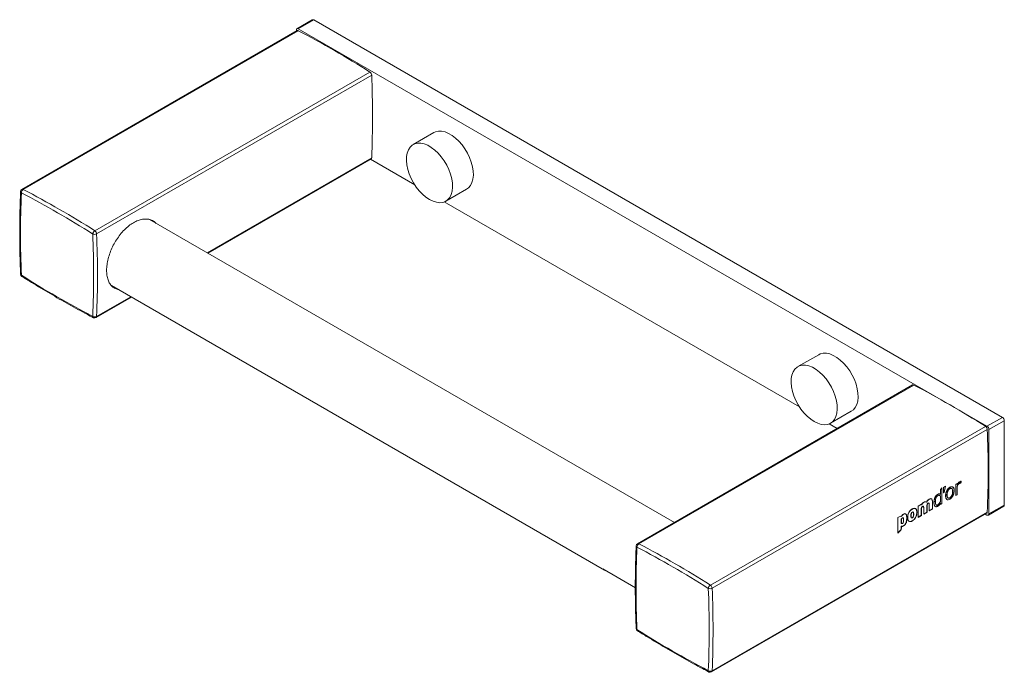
# Model space of a CAD drawing. Header units: millimetres. Extents: x 99 to 577, y 125 to 474.
# Tile 3 of 4: x 396 to 577, y 125 to 245. Entities that reach past the tile are written whole.
import ezdxf

# ---------------------------------------------------------------- set-up
doc = ezdxf.new("R2010")
doc.units = ezdxf.units.MM

msp = doc.modelspace()

# ---------------------------------------------------------------- linework, layer by layer
at = {"color": 7, "linetype": 'Continuous', "lineweight": 15}
for p, q in [((449.641, 244.999), (446.812, 243.366)), ((449.891, 244.974), (447.062, 243.341)), ((576.463, 171.906), (449.891, 244.974)), ((446.831, 243.007), (396.273, 213.82)), ((447.064, 242.992), (396.506, 213.805)), ((446.709, 243.137), (446.709, 242.936)), ((573.634, 170.273), (447.062, 243.341)), ((409.655, 206.214), (460.213, 235.401)), ((460.549, 234.819), (409.99, 205.633)), ((471.993, 224.248), (468.175, 222.044)), ((430.414, 202.089), (460.445, 219.426)), ((460.323, 219.355), (468.451, 214.663)), ((474.174, 211.651), (477.993, 213.856)), ((473.898, 211.519), (539.162, 173.843)), ((516.178, 152.578), (419.71, 208.268)), ((412.705, 196.146), (503.348, 143.819)), ((409.887, 190.239), (416.413, 194.006)), ((542.704, 183.428), (538.885, 181.224)), ((559.968, 177.857), (509.41, 148.671)), ((560.201, 177.842), (509.643, 148.656)), ((544.885, 170.831), (548.703, 173.035)), ((522.792, 141.065), (573.35, 170.251)), ((544.608, 170.698), (546.088, 169.844)), ((573.634, 170.273), (576.463, 171.906)), ((576.816, 171.293), (573.988, 169.661)), ((576.816, 155.779), (576.816, 171.293)), ((573.686, 169.67), (523.128, 140.483)), ((573.988, 154.146), (573.988, 169.661)), ((565.73, 158.102), (565.983, 159.214)), ((567.578, 158.421), (567.614, 158.401)), ((561.599, 155.961), (560.979, 155.603)), ((573.988, 154.146), (576.816, 155.779)), ((523.024, 125.09), (573.582, 154.277)), ((523.128, 125.299), (573.686, 154.486)), ((560.744, 154.464), (560.78, 154.444)), ((560.979, 153.518), (561.599, 153.875)), ((560.98, 153.555), (561.566, 153.894)), ((562.98, 154.71), (563.603, 155.07)), ((563.013, 154.691), (563.635, 155.051)), ((573.319, 154.124), (573.634, 153.942)), ((573.884, 153.917), (576.713, 155.55)), ((503.063, 144.016), (503.041, 144.032)), ((503.063, 144.016), (509.01, 140.583))]:
    msp.add_line(p, q, dxfattribs=at)
at = {"color": 8, "linetype": 'Continuous', "lineweight": 15}
for p, q in [((430.284, 202.164), (460.549, 219.635)), ((409.99, 190.449), (416.283, 194.081)), ((503.041, 144.032), (509.01, 140.585))]:
    msp.add_line(p, q, dxfattribs=at)
at = {"color": 144, "linetype": 'Continuous', "lineweight": 0}
for p, q in [((568.164, 159.751), (567.906, 159.602)), ((568.132, 159.512), (568.132, 159.733)), ((568.132, 159.512), (568.166, 159.492)), ((568.524, 159.766), (568.558, 159.746)), ((568.796, 159.843), (568.856, 160.156)), ((565.309, 156.055), (565.309, 158.904)), ((565.622, 158.001), (565.763, 158.082)), ((565.624, 158.041), (565.73, 158.102)), ((566.018, 159.234), (565.664, 159.03)), ((565.73, 158.102), (565.763, 158.082)), ((567.906, 157.554), (568.132, 157.684)), ((567.906, 157.516), (568.164, 157.665)), ((568.132, 157.684), (568.132, 158.908)), ((568.132, 158.908), (568.167, 158.887)), ((561.566, 155.841), (561.566, 155.942)), ((561.599, 155.821), (561.599, 155.961)), ((562.585, 154.482), (562.585, 155.674)), ((563.603, 155.07), (563.603, 156.345)), ((564.115, 156.379), (564.151, 156.358)), ((565.051, 156.16), (565.051, 156.088)), ((565.084, 155.924), (565.309, 156.055)), ((565.084, 155.887), (565.342, 156.036)), ((557.894, 153.823), (557.275, 153.465)), ((557.895, 153.675), (557.894, 153.823)), ((561.566, 153.894), (561.566, 155.086)), ((561.566, 153.894), (561.599, 153.875)), ((561.998, 154.143), (562.585, 154.482)), ((561.998, 154.106), (562.617, 154.463)), ((562.98, 154.71), (563.013, 154.691)), ((563.603, 155.07), (563.635, 155.051)), ((557.862, 153.694), (557.862, 153.804)), ((557.862, 153.198), (557.862, 152.399)), ((557.269, 150.659), (557.862, 151.275)), ((557.862, 151.275), (557.862, 151.894))]:
    msp.add_line(p, q, dxfattribs=at)
at = {"color": 144, "linetype": 'Continuous', "lineweight": 0, "flags": 128}
for points in [[(471.993, 224.248), (472.294, 224.39), (472.825, 224.515), (473.407, 224.512), (474.026, 224.38), (474.668, 224.124), (475.318, 223.749), (475.96, 223.264), (476.579, 222.68), (477.161, 222.012), (477.692, 221.273), (478.16, 220.483), (478.554, 219.659), (478.864, 218.821), (479.084, 217.988), (479.208, 217.181), (479.232, 216.417), (479.158, 215.715), (478.986, 215.091), (478.72, 214.56), (478.367, 214.134), (477.993, 213.856)], [(542.704, 183.428), (543.004, 183.57), (543.535, 183.694), (544.118, 183.691), (544.737, 183.56), (545.379, 183.304), (546.028, 182.929), (546.67, 182.444), (547.29, 181.86), (547.872, 181.191), (548.403, 180.453), (548.871, 179.663), (549.265, 178.839), (549.575, 178.001), (549.795, 177.168), (549.918, 176.36), (549.943, 175.596), (549.869, 174.894), (549.696, 174.27), (549.431, 173.739), (549.078, 173.314), (548.703, 173.035)]]:
    msp.add_lwpolyline(points, dxfattribs=at)
at = {"color": 7, "linetype": 'Continuous', "lineweight": 15, "flags": 128}
for points in [[(471.174, 211.948), (471.822, 211.632), (472.455, 211.438), (473.057, 211.37), (473.615, 211.431), (474.116, 211.619), (474.549, 211.93), (474.902, 212.356), (475.167, 212.887), (475.34, 213.51), (475.414, 214.213), (475.389, 214.976), (475.265, 215.784), (475.046, 216.617), (474.736, 217.455), (474.342, 218.279), (473.874, 219.069), (473.343, 219.807), (472.76, 220.476), (472.141, 221.06), (471.499, 221.545), (470.85, 221.92), (470.208, 222.176), (469.589, 222.307), (469.006, 222.31), (468.475, 222.186), (468.007, 221.936), (467.613, 221.567), (467.303, 221.087), (467.083, 220.508), (466.96, 219.843), (466.935, 219.107), (467.009, 218.319), (467.182, 217.497), (467.447, 216.659), (467.8, 215.825), (468.232, 215.016), (468.734, 214.25), (469.292, 213.544), (469.894, 212.916), (470.527, 212.38), (471.174, 211.948)], [(541.885, 171.128), (542.533, 170.812), (543.165, 170.617), (543.768, 170.55), (544.326, 170.611), (544.827, 170.799), (545.259, 171.109), (545.612, 171.535), (545.878, 172.066), (546.05, 172.69), (546.125, 173.392), (546.1, 174.156), (545.976, 174.964), (545.757, 175.796), (545.446, 176.635), (545.053, 177.458), (544.585, 178.249), (544.053, 178.987), (543.471, 179.656), (542.852, 180.24), (542.21, 180.725), (541.56, 181.1), (540.918, 181.356), (540.299, 181.487), (539.717, 181.49), (539.186, 181.365), (538.718, 181.115), (538.324, 180.746), (538.014, 180.266), (537.794, 179.687), (537.671, 179.022), (537.646, 178.287), (537.72, 177.499), (537.892, 176.676), (538.158, 175.838), (538.511, 175.005), (538.943, 174.196), (539.444, 173.429), (540.003, 172.723), (540.605, 172.095), (541.238, 171.559), (541.885, 171.128)], [(503.041, 144.032), (503.542, 143.719), (503.673, 143.664)]]:
    msp.add_lwpolyline(points, dxfattribs=at)
at = {"color": 7, "linetype": 'Continuous', "lineweight": 15}
for centre, radius, start, end in [((449.744, 244.77), 0.251, 54.38242, 114.30712), ((446.924, 243.172), 0.218, 50.79671, 189.21404), ((446.934, 242.788), 0.242, 57.43284, 115.05973), ((364.08, 84.06), 179.292, 57.57602, 62.42936), ((459.771, 234.758), 0.78, 4.47829, 55.52171), ((281.374, 227.227), 179.335, 357.57372, 2.42628), ((460.318, 219.619), 0.232, 303.50942, 4.00007), ((396.523, 213.387), 0.5, 119.99731, 177.51296), ((396.907, 213.186), 0.738, 122.96552, 180.22923), ((313.522, 54.874), 179.292, 57.57602, 62.42936), ((574.873, 205.611), 178.864, 177.57372, 182.42628), ((313.404, 54.669), 178.82, 57.57602, 62.42936), ((410.083, 205.535), 0.803, 122.25551, 174.47071), ((409.616, 206.344), 0.803, 245.53378, 297.74026), ((230.58, 198.04), 178.864, 357.57372, 2.42628), ((409.213, 205.572), 0.78, 4.47829, 55.52171), ((230.816, 198.041), 179.335, 357.57372, 2.42628), ((396.523, 198.243), 0.5, 182.36841, 237.6339), ((492.049, 348.982), 178.82, 237.57602, 242.42936), ((409.655, 191.106), 0.738, 239.77467, 297.03032), ((409.637, 190.672), 0.5, 242.49014, 299.99731), ((573.22, 169.626), 0.768, 2.60548, 57.39452), ((576.049, 171.258), 0.768, 2.60548, 57.39452), ((576.578, 155.749), 0.24, 304.05635, 7.25583), ((573.772, 154.111), 0.218, 230.79671, 9.21404), ((509.66, 148.238), 0.5, 119.99731, 177.51296), ((510.044, 148.037), 0.738, 122.96552, 180.22923), ((426.659, -10.276), 179.292, 57.57602, 62.42936), ((688.01, 140.462), 178.864, 177.57372, 182.42628), ((426.541, -10.48), 178.82, 57.57602, 62.42936), ((523.22, 140.386), 0.803, 122.25551, 174.47071), ((522.754, 141.194), 0.803, 245.53378, 297.74026), ((343.717, 132.891), 178.864, 357.57372, 2.42628), ((522.35, 140.422), 0.78, 4.47829, 55.52171), ((343.953, 132.891), 179.335, 357.57372, 2.42628), ((509.66, 133.094), 0.5, 182.36841, 237.6339), ((605.186, 283.833), 178.82, 237.57602, 242.42936), ((522.792, 125.956), 0.738, 239.77467, 297.03032), ((522.774, 125.523), 0.5, 242.49014, 299.99731)]:
    msp.add_arc(centre, radius, start, end, dxfattribs=at)
at = {"color": 8, "linetype": 'Continuous', "lineweight": 15}
for centre, radius, start, end in [((396.375, 213.601), 0.242, 57.43284, 115.05973), ((396.288, 213.42), 0.265, 182.33947, 243.42471), ((396.254, 198.257), 0.233, 188.34771, 248.66227), ((396.4, 198.004), 0.233, 171.3428, 231.65576), ((409.541, 190.449), 0.258, 175.70463, 238.53869), ((409.753, 190.436), 0.238, 304.34624, 3.16325), ((509.512, 148.452), 0.242, 57.43284, 115.05973), ((509.418, 148.266), 0.258, 181.46468, 244.2995), ((509.391, 133.107), 0.233, 188.34771, 248.66227), ((509.537, 132.855), 0.233, 171.3428, 231.65576), ((522.685, 125.303), 0.265, 176.57917, 237.66415), ((522.89, 125.286), 0.238, 304.34624, 3.16325)]:
    msp.add_arc(centre, radius, start, end, dxfattribs=at)
at = {"color": 144, "linetype": 'Continuous', "lineweight": 0}
for centre, radius, start, end in [((560.071, 177.638), 0.242, 57.43284, 115.05973), ((477.217, 18.911), 179.292, 57.57602, 62.42936), ((572.909, 169.609), 0.78, 4.47829, 55.52171), ((394.511, 162.078), 179.335, 357.57372, 2.42628), ((388.521, 158.559), 179.388, 359.6669, 0.3331), ((387.194, 158.703), 180.974, 0.24999, 0.332), ((383.533, 156.921), 181.553, 0.25775, 0.53597), ((385.708, 156.929), 179.378, 359.83186, 0.16433), ((385.255, 157.08), 180.089, 359.66793, 0.5906), ((389.525, 158.706), 178.642, 359.66617, 0.05808), ((384.005, 155.504), 178.615, 359.66615, 0.04793), ((384.407, 155.732), 178.608, 359.66614, 0.0454), ((384.951, 156.092), 178.687, 359.6662, 0.0746), ((387.281, 156.924), 177.805, 359.6658, 359.74751), ((381.594, 154.561), 179.388, 359.6669, 0.3331), ((382.987, 154.916), 178.615, 359.66615, 0.04793), ((383.393, 155.146), 178.608, 359.66614, 0.0454), ((573.455, 154.47), 0.232, 303.50942, 4.00007), ((378.555, 152.423), 178.723, 359.42071, 0.33408), ((378.509, 152.778), 179.389, 359.87248, 0.12752), ((380.606, 152.771), 177.291, 359.51107, 359.71058)]:
    msp.add_arc(centre, radius, start, end, dxfattribs=at)
for centre, major_axis, ratio, start_param, end_param in [((434.145, 236.659), (-46.571, 188.514), 0.6928953, 4.1294408, 4.1313842), ((427.951, 233.083), (250.039, 287.056), 0.4016932, 4.8016027, 4.8026767), ((431.06, 234.878), (-86.637, 169.555), 0.6085867, 3.963133, 3.9695521), ((426.668, 232.342), (346.454, 341.618), 0.3088969, 4.7856504, 4.7874921)]:
    msp.add_ellipse(centre, major_axis=major_axis, ratio=ratio, start_param=start_param, end_param=end_param, dxfattribs=at)
at = {"color": 7, "linetype": 'Continuous', "lineweight": 15}
msp.add_ellipse((431.038, 234.865), major_axis=(-32.575, 193.631), ratio=0.7061417, start_param=4.1894147, end_param=4.1958337, dxfattribs=at)
for points, knots in [([(396.023, 213.409), (395.997, 212.737), (395.919, 210.787), (395.856, 207.52), (395.864, 203.592), (395.935, 200.484), (396.005, 198.685), (396.023, 198.223)], [0, 0, 0, 0, 0.1359336, 0.3941536, 0.6523761, 0.9105968, 1, 1, 1, 1]), ([(420.933, 207.562), (420.82, 207.679), (420.536, 207.973), (419.958, 208.247), (419.233, 208.396), (418.445, 208.352), (417.607, 208.123), (416.759, 207.715), (415.909, 207.134), (415.096, 206.408), (414.328, 205.543), (413.64, 204.581), (413.036, 203.531), (412.545, 202.444), (412.169, 201.33), (411.925, 200.243), (411.815, 199.195), (411.843, 198.234), (412.01, 197.369), (412.307, 196.642), (412.731, 196.053), (413.275, 195.654), (413.692, 195.448), (413.94, 195.429), (413.95, 195.428)], [0, 0, 0, 0, 0.03227543, 0.08123938, 0.12885488, 0.17785144, 0.22546164, 0.27445394, 0.3220403, 0.37100675, 0.41859324, 0.46755838, 0.51516875, 0.56415942, 0.61177482, 0.66077271, 0.70835815, 0.75732513, 0.80488477, 0.85382291, 0.9013975, 0.95034977, 0.99795871, 1, 1, 1, 1]), ([(396.255, 197.821), (396.851, 197.446), (398.577, 196.36), (401.438, 194.636), (404.835, 192.683), (407.492, 191.232), (409.015, 190.434), (409.406, 190.229)], [0, 0, 0, 0, 0.1359228, 0.3941447, 0.6523751, 0.9106084, 1, 1, 1, 1]), ([(567.578, 158.421), (567.578, 159.128), (567.241, 159.299), (566.801, 159.045), (566.36, 158.791), (566.009, 158.207), (566.009, 157.5)], [0, 0, 0, 0, 1, 1, 1, 2, 2, 2, 2]), ([(568.611, 160.053), (568.52, 160.001), (568.431, 159.919), (568.277, 159.723), (568.21, 159.61), (568.166, 159.492)], [0, 0, 0, 0, 0.5, 0.5, 1, 1, 1, 1]), ([(568.167, 158.887), (568.167, 158.961), (568.172, 159.036), (568.195, 159.192), (568.214, 159.275), (568.276, 159.439), (568.321, 159.521), (568.43, 159.657), (568.494, 159.71), (568.558, 159.746)], [0, 0, 0, 0, 0.25, 0.25, 0.5, 0.5, 0.75, 0.75, 1, 1, 1, 1]), ([(566.009, 157.5), (566.009, 156.792), (566.346, 156.61), (566.787, 156.864), (567.227, 157.118), (567.578, 157.714), (567.578, 158.421)], [2, 2, 2, 2, 3, 3, 3, 4, 4, 4, 4]), ([(567.614, 158.401), (567.613, 158.533), (567.602, 158.657), (567.544, 158.879), (567.497, 158.976), (567.392, 159.076), (567.352, 159.101), (567.263, 159.133), (567.213, 159.139), (567.056, 159.132), (566.94, 159.089), (566.71, 158.955), (566.597, 158.862), (566.389, 158.625), (566.3, 158.485), (566.163, 158.194), (566.116, 158.042), (566.057, 157.753), (566.045, 157.612), (566.045, 157.479)], [0, 0, 0, 0, 0.125, 0.125, 0.25, 0.25, 0.3125, 0.3125, 0.375, 0.375, 0.5, 0.5, 0.625, 0.625, 0.75, 0.75, 0.875, 0.875, 1, 1, 1, 1]), ([(566.045, 157.479), (566.045, 157.346), (566.056, 157.221), (566.113, 156.999), (566.159, 156.902), (566.297, 156.767), (566.387, 156.733), (566.595, 156.74), (566.711, 156.782), (566.884, 156.884), (566.942, 156.925), (567.054, 157.019), (567.108, 157.072), (567.265, 157.251), (567.355, 157.392), (567.493, 157.684), (567.541, 157.836), (567.601, 158.126), (567.614, 158.267), (567.614, 158.401)], [0, 0, 0, 0, 0.125, 0.125, 0.25, 0.25, 0.375, 0.375, 0.5, 0.5, 0.5625, 0.5625, 0.625, 0.625, 0.75, 0.75, 0.875, 0.875, 1, 1, 1, 1]), ([(564.151, 156.358), (564.151, 156.268), (564.156, 156.182), (564.181, 156.02), (564.201, 155.944), (564.27, 155.823), (564.32, 155.779), (564.45, 155.757), (564.528, 155.779), (564.606, 155.825)], [0, 0, 0, 0, 0.25, 0.25, 0.5, 0.5, 0.75, 0.75, 1, 1, 1, 1]), ([(560.744, 154.464), (560.744, 155.191), (560.383, 155.34), (559.884, 155.052), (559.385, 154.764), (559.028, 154.2), (559.028, 153.473)], [0, 0, 0, 0, 1, 1, 1, 2, 2, 2, 2]), ([(559.028, 153.473), (559.028, 152.754), (559.385, 152.591), (559.884, 152.879), (560.383, 153.167), (560.744, 153.745), (560.744, 154.464)], [2, 2, 2, 2, 3, 3, 3, 4, 4, 4, 4]), ([(560.78, 154.444), (560.78, 154.583), (560.767, 154.714), (560.716, 154.886), (560.694, 154.939), (560.639, 155.03), (560.604, 155.069), (560.486, 155.159), (560.384, 155.181), (560.215, 155.16), (560.156, 155.144), (560.038, 155.099), (559.978, 155.069), (559.798, 154.966), (559.679, 154.876), (559.454, 154.647), (559.352, 154.506), (559.196, 154.205), (559.141, 154.045), (559.076, 153.74), (559.063, 153.592), (559.063, 153.453)], [0, 0, 0, 0, 0.125, 0.125, 0.1875, 0.1875, 0.25, 0.25, 0.375, 0.375, 0.4375, 0.4375, 0.5, 0.5, 0.625, 0.625, 0.75, 0.75, 0.875, 0.875, 1, 1, 1, 1]), ([(559.063, 153.453), (559.063, 153.313), (559.076, 153.183), (559.126, 153.011), (559.147, 152.959), (559.202, 152.868), (559.236, 152.829), (559.352, 152.739), (559.453, 152.716), (559.62, 152.736), (559.679, 152.752), (559.797, 152.797), (559.857, 152.826), (560.037, 152.93), (560.157, 153.021), (560.381, 153.251), (560.484, 153.392), (560.642, 153.693), (560.698, 153.852), (560.766, 154.156), (560.78, 154.304), (560.78, 154.444)], [0, 0, 0, 0, 0.125, 0.125, 0.1875, 0.1875, 0.25, 0.25, 0.375, 0.375, 0.4375, 0.4375, 0.5, 0.5, 0.625, 0.625, 0.75, 0.75, 0.875, 0.875, 1, 1, 1, 1]), ([(509.16, 148.26), (509.134, 147.587), (509.056, 145.638), (508.993, 142.37), (509.001, 138.443), (509.072, 135.335), (509.142, 133.536), (509.16, 133.073)], [0, 0, 0, 0, 0.1359336, 0.3941536, 0.6523761, 0.9105968, 1, 1, 1, 1]), ([(509.392, 132.672), (509.988, 132.297), (511.714, 131.211), (514.575, 129.487), (517.972, 127.534), (520.629, 126.083), (522.152, 125.285), (522.543, 125.08)], [0, 0, 0, 0, 0.1359228, 0.3941447, 0.6523751, 0.9106084, 1, 1, 1, 1])]:
    msp.add_open_spline(points, degree=3, knots=knots, dxfattribs=at)
for points in [[(568.579, 160.072), (568.386, 159.96), (568.214, 159.726), (568.132, 159.512)], [(568.132, 158.908), (568.132, 159.305), (568.273, 159.621), (568.524, 159.766)], [(564.115, 156.379), (564.115, 155.854), (564.287, 155.679), (564.573, 155.844)]]:
    msp.add_open_spline(points, degree=3, dxfattribs=at)
at = {"color": 144, "linetype": 'Continuous', "lineweight": 0}
for points in [[(568.524, 159.766), (568.645, 159.835), (568.724, 159.849), (568.796, 159.843)], [(564.542, 157.741), (564.164, 157.523), (563.861, 156.967), (563.861, 156.228)], [(564.563, 157.495), (564.263, 157.322), (564.115, 156.939), (564.115, 156.379)], [(565.051, 157.757), (564.924, 157.85), (564.769, 157.872), (564.542, 157.741)], [(565.051, 157.463), (564.951, 157.58), (564.776, 157.618), (564.563, 157.495)], [(561.996, 156.272), (561.8, 156.158), (561.666, 155.993), (561.566, 155.841)], [(562.495, 156.325), (562.382, 156.403), (562.244, 156.415), (561.996, 156.272)], [(563.022, 156.863), (562.774, 156.72), (562.626, 156.524), (562.495, 156.325)], [(562.585, 155.674), (562.585, 155.936), (562.657, 156.049), (562.784, 156.122)], [(563.603, 156.345), (563.603, 156.893), (563.427, 157.098), (563.022, 156.863)], [(563.861, 156.228), (563.861, 155.493), (564.146, 155.34), (564.508, 155.548)], [(564.508, 155.548), (564.752, 155.689), (564.924, 155.928), (565.051, 156.16)], [(564.573, 155.844), (564.766, 155.955), (564.924, 156.166), (565.051, 156.422)], [(558.289, 154.131), (558.099, 154.022), (557.986, 153.877), (557.862, 153.694)], [(558.891, 153.398), (558.891, 154.173), (558.629, 154.328), (558.289, 154.131)], [(561.566, 155.086), (561.566, 155.348), (561.638, 155.461), (561.766, 155.535)], [(558.082, 153.424), (557.993, 153.372), (557.927, 153.295), (557.862, 153.198)], [(557.862, 152.399), (557.927, 152.377), (557.989, 152.373), (558.086, 152.429)], [(558.278, 153.021), (558.278, 153.438), (558.213, 153.499), (558.082, 153.424)], [(558.265, 151.944), (558.66, 152.172), (558.891, 152.651), (558.891, 153.398)], [(557.862, 151.894), (557.962, 151.865), (558.086, 151.841), (558.265, 151.944)]]:
    msp.add_open_spline(points, degree=3, dxfattribs=at)
for points, knots in [([(568.558, 159.746), (568.605, 159.774), (568.653, 159.796), (568.745, 159.823), (568.788, 159.827), (568.83, 159.824)], [0, 0, 0, 0, 0.5, 0.5, 1, 1, 1, 1]), ([(568.894, 160.164), (568.85, 160.162), (568.802, 160.147), (568.707, 160.106), (568.659, 160.081), (568.611, 160.053)], [0, 0, 0, 0, 0.5, 0.5, 1, 1, 1, 1]), ([(564.574, 157.723), (564.518, 157.69), (564.464, 157.651), (564.357, 157.554), (564.306, 157.498), (564.166, 157.315), (564.091, 157.17), (563.983, 156.885), (563.948, 156.742), (563.905, 156.467), (563.896, 156.335), (563.896, 156.207)], [0, 0, 0, 0, 0.125, 0.125, 0.25, 0.25, 0.5, 0.5, 0.75, 0.75, 1, 1, 1, 1]), ([(564.596, 157.476), (564.514, 157.428), (564.432, 157.356), (564.301, 157.167), (564.255, 157.058), (564.193, 156.849), (564.176, 156.745), (564.155, 156.548), (564.151, 156.452), (564.151, 156.358)], [0, 0, 0, 0, 0.25, 0.25, 0.5, 0.5, 0.75, 0.75, 1, 1, 1, 1]), ([(565.085, 157.738), (565.02, 157.785), (564.944, 157.816), (564.813, 157.814), (564.766, 157.805), (564.671, 157.774), (564.623, 157.751), (564.574, 157.723)], [0, 0, 0, 0, 0.5, 0.5, 0.75, 0.75, 1, 1, 1, 1]), ([(565.086, 157.443), (565.032, 157.506), (564.959, 157.544), (564.79, 157.557), (564.694, 157.532), (564.596, 157.476)], [0, 0, 0, 0, 0.5, 0.5, 1, 1, 1, 1]), ([(567.32, 158.264), (567.32, 158.813), (567.107, 158.964), (566.794, 158.783), (566.481, 158.602), (566.271, 158.207), (566.271, 157.658)], [2, 2, 2, 2, 3, 3, 3, 4, 4, 4, 4]), ([(566.271, 157.658), (566.271, 157.11), (566.481, 156.945), (566.794, 157.126), (567.107, 157.307), (567.32, 157.716), (567.32, 158.264)], [0, 0, 0, 0, 1, 1, 1, 2, 2, 2, 2]), ([(567.355, 158.244), (567.355, 158.34), (567.349, 158.432), (567.316, 158.6), (567.289, 158.678), (567.203, 158.794), (567.143, 158.831), (566.996, 158.84), (566.912, 158.812), (566.746, 158.717), (566.662, 158.648), (566.516, 158.471), (566.456, 158.365), (566.371, 158.15), (566.345, 158.042), (566.312, 157.835), (566.306, 157.735), (566.306, 157.638)], [0, 0, 0, 0, 0.125, 0.125, 0.25, 0.25, 0.375, 0.375, 0.5, 0.5, 0.625, 0.625, 0.75, 0.75, 0.875, 0.875, 1, 1, 1, 1]), ([(566.306, 157.638), (566.306, 157.541), (566.312, 157.449), (566.345, 157.279), (566.371, 157.201), (566.455, 157.082), (566.514, 157.043), (566.659, 157.031), (566.743, 157.058), (566.87, 157.132), (566.912, 157.161), (566.993, 157.23), (567.033, 157.271), (567.142, 157.405), (567.202, 157.512), (567.288, 157.73), (567.315, 157.837), (567.349, 158.047), (567.355, 158.147), (567.355, 158.244)], [0, 0, 0, 0, 0.125, 0.125, 0.25, 0.25, 0.375, 0.375, 0.5, 0.5, 0.5625, 0.5625, 0.625, 0.625, 0.75, 0.75, 0.875, 0.875, 1, 1, 1, 1]), ([(562.028, 156.253), (561.95, 156.208), (561.871, 156.148), (561.727, 156.001), (561.659, 155.914), (561.599, 155.821)], [0, 0, 0, 0, 0.5, 0.5, 1, 1, 1, 1]), ([(562.528, 156.306), (562.465, 156.349), (562.389, 156.371), (562.215, 156.348), (562.121, 156.307), (562.028, 156.253)], [0, 0, 0, 0, 0.5, 0.5, 1, 1, 1, 1]), ([(563.054, 156.845), (562.957, 156.789), (562.86, 156.715), (562.683, 156.531), (562.603, 156.42), (562.528, 156.306)], [0, 0, 0, 0, 0.5, 0.5, 1, 1, 1, 1]), ([(562.62, 155.653), (562.62, 155.692), (562.621, 155.732), (562.63, 155.813), (562.638, 155.857), (562.666, 155.943), (562.69, 155.988), (562.75, 156.058), (562.785, 156.083), (562.819, 156.102)], [0, 0, 0, 0, 0.25, 0.25, 0.5, 0.5, 0.75, 0.75, 1, 1, 1, 1]), ([(562.784, 156.122), (562.806, 156.134), (562.846, 156.155), (562.899, 156.16), (562.919, 156.141), (562.928, 156.132)], [0, 0, 0, 0, 0.3924838, 0.7448709, 1, 1, 1, 1]), ([(562.819, 156.102), (562.853, 156.122), (562.888, 156.137), (562.948, 156.134), (562.97, 156.115), (562.998, 156.059), (563.005, 156.024), (563.014, 155.951), (563.016, 155.913), (563.016, 155.874)], [0, 0, 0, 0, 0.25, 0.25, 0.5, 0.5, 0.75, 0.75, 1, 1, 1, 1]), ([(563.638, 156.325), (563.638, 156.428), (563.632, 156.528), (563.597, 156.712), (563.568, 156.796), (563.47, 156.915), (563.399, 156.945), (563.234, 156.934), (563.144, 156.897), (563.054, 156.845)], [0, 0, 0, 0, 0.25, 0.25, 0.5, 0.5, 0.75, 0.75, 1, 1, 1, 1]), ([(563.896, 156.207), (563.896, 156.086), (563.904, 155.97), (563.942, 155.756), (563.974, 155.657), (564.076, 155.506), (564.149, 155.455), (564.328, 155.436), (564.434, 155.468), (564.54, 155.53)], [0, 0, 0, 0, 0.25, 0.25, 0.5, 0.5, 0.75, 0.75, 1, 1, 1, 1]), ([(564.54, 155.53), (564.644, 155.59), (564.747, 155.676), (564.932, 155.888), (565.014, 156.012), (565.085, 156.141)], [0, 0, 0, 0, 0.5, 0.5, 1, 1, 1, 1]), ([(564.606, 155.825), (564.701, 155.88), (564.795, 155.964), (564.957, 156.167), (565.026, 156.283), (565.086, 156.402)], [0, 0, 0, 0, 0.5, 0.5, 1, 1, 1, 1]), ([(558.321, 154.113), (558.242, 154.067), (558.164, 154.007), (558.021, 153.856), (557.957, 153.766), (557.895, 153.675)], [0, 0, 0, 0, 0.5, 0.5, 1, 1, 1, 1]), ([(558.926, 153.378), (558.926, 153.498), (558.92, 153.615), (558.887, 153.833), (558.86, 153.936), (558.77, 154.103), (558.705, 154.166), (558.531, 154.202), (558.426, 154.174), (558.321, 154.113)], [0, 0, 0, 0, 0.25, 0.25, 0.5, 0.5, 0.75, 0.75, 1, 1, 1, 1]), ([(560.129, 154.109), (560.129, 154.462), (560.046, 154.566), (559.884, 154.472), (559.723, 154.379), (559.64, 154.18), (559.64, 153.827)], [2, 2, 2, 2, 3, 3, 3, 4, 4, 4, 4]), ([(559.64, 153.827), (559.64, 153.481), (559.723, 153.366), (559.884, 153.459), (560.046, 153.553), (560.129, 153.763), (560.129, 154.109)], [0, 0, 0, 0, 1, 1, 1, 2, 2, 2, 2]), ([(560.164, 154.088), (560.164, 154.142), (560.162, 154.195), (560.152, 154.295), (560.144, 154.343), (560.113, 154.428), (560.089, 154.465), (560.016, 154.492), (559.967, 154.48), (559.873, 154.426), (559.825, 154.383), (559.752, 154.273), (559.727, 154.209), (559.696, 154.089), (559.688, 154.03), (559.677, 153.916), (559.675, 153.861), (559.675, 153.806)], [0, 0, 0, 0, 0.125, 0.125, 0.25, 0.25, 0.375, 0.375, 0.5, 0.5, 0.625, 0.625, 0.75, 0.75, 0.875, 0.875, 1, 1, 1, 1]), ([(559.675, 153.806), (559.675, 153.752), (559.677, 153.699), (559.688, 153.599), (559.696, 153.551), (559.727, 153.466), (559.751, 153.43), (559.822, 153.4), (559.87, 153.411), (559.965, 153.465), (560.013, 153.509), (560.086, 153.621), (560.11, 153.685), (560.142, 153.805), (560.151, 153.864), (560.162, 153.978), (560.164, 154.034), (560.164, 154.088)], [0, 0, 0, 0, 0.125, 0.125, 0.25, 0.25, 0.375, 0.375, 0.5, 0.5, 0.625, 0.625, 0.75, 0.75, 0.875, 0.875, 1, 1, 1, 1]), ([(561.602, 155.065), (561.601, 155.104), (561.603, 155.144), (561.612, 155.226), (561.619, 155.269), (561.648, 155.355), (561.671, 155.4), (561.732, 155.47), (561.766, 155.495), (561.8, 155.515)], [0, 0, 0, 0, 0.25, 0.25, 0.5, 0.5, 0.75, 0.75, 1, 1, 1, 1]), ([(561.766, 155.535), (561.787, 155.546), (561.828, 155.567), (561.882, 155.573), (561.903, 155.553), (561.912, 155.545)], [0, 0, 0, 0, 0.387538, 0.7379311, 1, 1, 1, 1]), ([(561.8, 155.515), (561.835, 155.534), (561.87, 155.549), (561.93, 155.547), (561.954, 155.528), (561.982, 155.473), (561.99, 155.438), (561.999, 155.366), (562.001, 155.327), (562.001, 155.288)], [0, 0, 0, 0, 0.25, 0.25, 0.5, 0.5, 0.75, 0.75, 1, 1, 1, 1]), ([(558.117, 153.404), (558.076, 153.381), (558.036, 153.348), (557.962, 153.27), (557.929, 153.225), (557.897, 153.177)], [0, 0, 0, 0, 0.5, 0.5, 1, 1, 1, 1]), ([(557.897, 152.379), (557.929, 152.368), (557.963, 152.361), (558.038, 152.369), (558.079, 152.385), (558.12, 152.409)], [0, 0, 0, 0, 0.5, 0.5, 1, 1, 1, 1]), ([(558.314, 153), (558.314, 153.106), (558.312, 153.211), (558.283, 153.349), (558.269, 153.393), (558.225, 153.429), (558.206, 153.434), (558.163, 153.428), (558.14, 153.417), (558.117, 153.404)], [0, 0, 0, 0, 0.5, 0.5, 0.75, 0.75, 0.875, 0.875, 1, 1, 1, 1]), ([(558.12, 152.409), (558.142, 152.421), (558.164, 152.437), (558.205, 152.476), (558.224, 152.501), (558.268, 152.581), (558.283, 152.639), (558.312, 152.8), (558.314, 152.901), (558.314, 153)], [0, 0, 0, 0, 0.125, 0.125, 0.25, 0.25, 0.5, 0.5, 1, 1, 1, 1]), ([(558.297, 151.926), (558.351, 151.957), (558.404, 151.994), (558.508, 152.084), (558.558, 152.136), (558.649, 152.253), (558.69, 152.319), (558.76, 152.453), (558.789, 152.523), (558.859, 152.729), (558.887, 152.866), (558.92, 153.128), (558.926, 153.254), (558.926, 153.378)], [0, 0, 0, 0, 0.125, 0.125, 0.25, 0.25, 0.375, 0.375, 0.5, 0.5, 0.75, 0.75, 1, 1, 1, 1]), ([(557.895, 151.875), (557.954, 151.858), (558.015, 151.846), (558.149, 151.858), (558.222, 151.883), (558.297, 151.926)], [0, 0, 0, 0, 0.5, 0.5, 1, 1, 1, 1])]:
    msp.add_open_spline(points, degree=3, knots=knots, dxfattribs=at)

doc.saveas('drawing.dxf')
